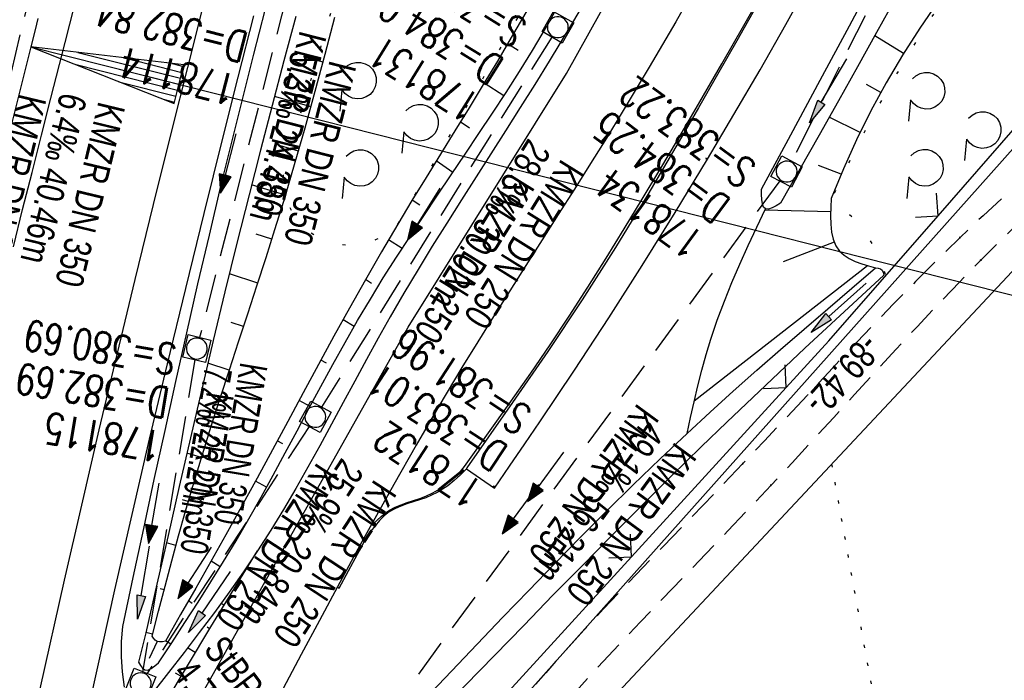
# Model space of a CAD drawing. Extents: x 508366 to 508907, y 448017 to 448810.
# Tile 20 of 47: x 508536 to 508601, y 448211 to 448254. Entities that reach past the tile are written whole.
import ezdxf

# ---------------------------------------------------------------- set-up
doc = ezdxf.new("R2010")
doc.units = 0
doc.header["$LTSCALE"] = 10
doc.header["$MEASUREMENT"] = 0
for name, pattern in [('ACHSE', [5.5, 4, -0.5, 0.5, -0.5]), ('AUSGEZOGEN', [0]), ('LT00', [0]), ('LT07', [0.22, 0.02, -0.2]), ('LT11', [0.3, 0.2, -0.1]), ('PUNKTX2_STR', [0.6, 0.1, -0.5]), ('STRICHLINIE2', [0.375, 0.25, -0.125])]:
    doc.linetypes.add(name, pattern=pattern)
doc.layers.get('0').update_dxf_attribs({"linetype": 'LT00'})
for name, color, linetype in [('--EK_FBR', 250, 'LT00'), ('--EK_Halt-Pfeil', 4, 'LT00'), ('--EK_Haltung', 7, 'STRICHLINIE2'), ('--EK_Haltung-Text', 140, 'LT00'), ('--EK_Schacht-Text', 5, 'LT00'), ('--EL_DFK_AB_L', 21, 'LT00'), ('--EL_Halt-Pfeil', 4, 'LT00'), ('--EL_Haltung', 182, 'STRICHLINIE2'), ('--EL_Haltung-Text', 182, 'LT00'), ('-AX-093', 35, 'ACHSE'), ('-EL-93-1', 250, 'LT00'), ('ABSTAND', 8, 'LT00'), ('DFK_AB_L', 21, 'LT00'), ('DFK_NUTZUNGSGRENZE', 70, 'PUNKTX2_STR'), ('GEHOELZ_SYMB', 252, 'Continuous'), ('PFEIL', 140, 'AUSGEZOGEN'), ('V125_AFBR_BAB', 250, 'LT00'), ('V125_BOESCH', 250, 'LT00'), ('V125_BOSCHUNG', 250, 'LT00'), ('V125_FELDWEG', 250, 'LT11'), ('V125_GEHOELZ', 250, 'LT07'), ('V125_GEHWEG', 250, 'LT00'), ('V125_GRABEN', 250, 'LT00'), ('V125_H_BORD', 8, 'LT00'), ('V125_KA_MULD', 182, 'LT00'), ('V125_LD_MARK', 250, 'LT00'), ('V125_PARK_MS', 1, 'LT00'), ('V125_ZAUN', 40, 'LT00')]:
    doc.layers.add(name, color=color, linetype=linetype)
doc.styles.add('Haltungsbeschriftung', font='ARIAL.TTF', dxfattribs={"width": 0.75})
doc.styles.add('schachtbeschriftung', font='romans.shx', dxfattribs={"width": 0.75, "height": 2})
doc.styles.get("Standard").update_dxf_attribs({"font": 'ARIAL.TTF'})

# ---------------------------------------------------------------- blocks, each defined once
blk = doc.blocks.new('SYMB18')
at = {"color": 0, "linetype": 'ByBlock'}
for p, q in [((1, 0.13), (0, 0)), ((0.615385, 0.08), (1, 0.08)), ((0.923077, 0.12), (1, 0.12)), ((0.000669, 0), (1, 0)), ((0.307692, 0.04), (1, 0.04)), ((0.307692, -0.04), (1, -0.04)), ((0.615385, -0.08), (1, -0.08)), ((0.923077, -0.12), (1, -0.12))]:
    blk.add_line(p, q, dxfattribs=at)
at = {"color": 0, "linetype": 'ByBlock', "flags": 128}
blk.add_lwpolyline([(0, 0), (1, -0.13), (1, 0.13)], dxfattribs=at)
blk = doc.blocks.new('GEHOELZ_SYMB')
at = {"layer": 'GEHOELZ_SYMB'}
blk.add_line((0, 0), (1.4, 0), dxfattribs=at)
blk.add_lwpolyline([(-1.388, 0.017), (-1.612, 0.221), (-1.778, 0.474), (-1.876, 0.761), (-1.898, 1.063), (-1.844, 1.361), (-1.718, 1.636), (-1.526, 1.87), (-1.282, 2.05), (-1, 2.162), (-0.7, 2.2), (-0.4, 2.162), (-0.118, 2.05), (0.126, 1.87), (0.318, 1.636), (0.444, 1.361), (0.498, 1.063), (0.476, 0.761), (0.378, 0.474), (0.212, 0.221), (-0.012, 0.017)], dxfattribs=at)
blk = doc.blocks.new('Pfreil3')
at = {"layer": 'PFEIL'}
blk.add_hatch(color=256, dxfattribs=at).paths.add_polyline_path([(-1.549, 0.273), (-1.549, -0.273), (0, 0)])
for p, q in [((-1.549, 0), (-4.831, 0)), ((-1.549, -0.273), (-1.549, 0.273)), ((-1.549, 0.273), (0, 0)), ((0, 0), (-1.549, -0.273))]:
    blk.add_line(p, q, dxfattribs=at)
blk = doc.blocks.new('SYMB0011')
at = {"color": 0, "linetype": 'ByBlock'}
for p, q in [((0.5, 0), (-0.5, 0)), ((0, 0.5), (0, -0.5))]:
    blk.add_line(p, q, dxfattribs=at)
blk = doc.blocks.new('SYMB0024')
at = {"color": 0, "linetype": 'ByBlock'}
for p, q in [((-0.5, 0.5), (0, 0)), ((0, 0), (0.5, 0.5))]:
    blk.add_line(p, q, dxfattribs=at)
blk = doc.blocks.new('SYMB1210')
at = {"color": 0, "linetype": 'ByBlock'}
blk.add_line((0.018815, -0.179014), (0.055623, -0.17119), dxfattribs=at)
for points in [[(-0.2, -0.2), (-0.2, 0.2), (0.2, 0.2), (0.2, -0.2), (-0.2, -0.2)], [(0.018815, 0.179014), (-0.018815, 0.179014), (-0.055623, 0.17119), (-0.09, 0.155885), (-0.120444, 0.133766), (-0.145623, 0.105801), (-0.164438, 0.073213), (-0.176067, 0.037424), (-0.18, 0)], [(0.18, 0), (0.176067, 0.037424), (0.164438, 0.073213), (0.145623, 0.105801), (0.120444, 0.133766), (0.09, 0.155885), (0.055623, 0.17119), (0.018815, 0.179014)], [(-0.18, 0), (-0.176067, -0.037424), (-0.164438, -0.073213), (-0.145623, -0.105801), (-0.120444, -0.133766), (-0.09, -0.155885), (-0.055623, -0.17119), (-0.018815, -0.179014), (0.018815, -0.179014)], [(0.055623, -0.17119), (0.09, -0.155885), (0.120444, -0.133766), (0.145623, -0.105801), (0.164438, -0.073213), (0.176067, -0.037424), (0.18, 0)]]:
    blk.add_lwpolyline(points, dxfattribs=at)
blk = doc.blocks.new('SYMB0070')
at = {"color": 0, "linetype": 'ByBlock'}
for p, q in [((-0.5, 0), (0.2, 0)), ((0.5, 0), (0.2, 0.1)), ((0.2, 0.1), (0.2, 0)), ((0.468, 0), (0.21, 0.086)), ((0.21, 0.086), (0.21, -0.086)), ((0.21, -0.086), (0.468, 0)), ((0.22, -0.072), (0.437, 0)), ((0.23, -0.058), (0.405, 0)), ((0.24, -0.045), (0.374, 0)), ((0.342, 0), (0.25, 0.031)), ((0.25, 0.031), (0.25, -0.031)), ((0.25, -0.031), (0.342, 0)), ((0.26, -0.017), (0.31, 0)), ((0.27, -0.003), (0.279, 0))]:
    blk.add_line(p, q, dxfattribs=at)
for points in [[(0.2, 0), (0.2, -0.1), (0.5, 0)], [(0.437, 0), (0.22, 0.072), (0.22, -0.072)], [(0.405, 0), (0.23, 0.058), (0.23, -0.058)], [(0.374, 0), (0.24, 0.045), (0.24, -0.045)], [(0.31, 0), (0.26, 0.017), (0.26, -0.017)], [(0.279, 0), (0.27, 0.003), (0.27, -0.003)]]:
    blk.add_lwpolyline(points, dxfattribs=at)

msp = doc.modelspace()

# ---------------------------------------------------------------- linework, layer by layer
at = {"layer": '--EK_FBR'}
for points in [[(508548.418, 448210.492), (508561.731, 448234.196), (508572.102, 448250.781), (508581.834, 448268.285), (508590.853, 448287.488), (508598.57, 448307.434), (508603.942, 448324.952), (508608.946, 448346.028), (508612.01, 448366.57), (508613.934, 448388.35), (508614.502, 448408.457), (508614.56, 448410.5), (508614.621, 448412.544), (508614.689, 448414.587), (508614.767, 448416.63), (508614.86, 448418.672), (508614.97, 448420.713), (508615.127, 448423.099), (508615.267, 448424.912), (508615.421, 448426.723), (508615.589, 448428.534), (508615.765, 448430.344), (508615.947, 448432.153), (508616.133, 448433.962)], [(508580.926, 448257.157), (508579.238, 448254.161), (508577.511, 448251.188), (508575.743, 448248.24), (508574.71, 448246.56), (508573.666, 448244.887), (508572.614, 448243.22), (508571.556, 448241.556), (508570.496, 448239.893), (508569.435, 448238.231), (508568.378, 448236.566), (508567.326, 448234.898), (508566.283, 448233.225), (508565.252, 448231.544), (508563.735, 448229.016), (508562.249, 448226.471), (508560.79, 448223.909), (508559.356, 448221.333), (508558.604, 448219.961), (508557.857, 448218.587), (508557.114, 448217.211), (508555.925, 448214.997), (508554.74, 448212.78), (508553.558, 448210.562)], [(508551.613, 448254.543), (508550.595, 448250.545), (508549.588, 448246.545), (508548.366, 448241.632), (508547.16, 448236.715), (508545.971, 448231.795), (508544.802, 448226.869), (508543.655, 448221.939), (508542.531, 448217.003), (508541.738, 448213.452), (508540.956, 448209.898), (508540.184, 448206.341), (508539.42, 448202.784), (508538.662, 448199.224), (508537.909, 448195.664), (508537.16, 448192.103), (508536.412, 448188.541)]]:
    msp.add_lwpolyline(points, dxfattribs=at)
at = {"layer": '--EK_FBR', "color": 2}
msp.add_lwpolyline([(508535.908, 448239.443), (508536.516, 448241.877), (508537.128, 448244.309), (508537.745, 448246.74), (508538.363, 448249.171), (508539.289, 448252.802), (508540.218, 448256.433), (508541.152, 448260.063), (508542.093, 448263.69), (508543.044, 448267.315), (508544.006, 448270.937), (508544.981, 448274.555), (508545.971, 448278.169), (508547.165, 448282.442), (508548.382, 448286.71), (508549.619, 448290.971), (508550.876, 448295.227), (508552.149, 448299.478), (508553.437, 448303.725), (508554.738, 448307.968), (508556.051, 448312.207), (508557.306, 448316.225)], dxfattribs=at)
at = {"layer": '--EK_FBR', "linetype": 'LT11', "flags": 128}
for points in [[(508611.915, 448252.365), (508610.318, 448251.031), (508608.724, 448249.695), (508607.134, 448248.353), (508605.552, 448247.004), (508603.98, 448245.644), (508602.421, 448244.272), (508600.876, 448242.884), (508599.348, 448241.479), (508597.84, 448240.052), (508596.373, 448238.623), (508594.924, 448237.174), (508593.491, 448235.709), (508592.07, 448234.232), (508590.658, 448232.744), (508589.253, 448231.249), (508587.85, 448229.751), (508586.448, 448228.252), (508585.043, 448226.756), (508583.632, 448225.265), (508582.331, 448223.907), (508581.025, 448222.553), (508579.718, 448221.201), (508578.41, 448219.849), (508577.106, 448218.494), (508575.809, 448217.135), (508574.52, 448215.767), (508573.242, 448214.389), (508571.979, 448212.998), (508570.733, 448211.592), (508569.507, 448210.167), (508568.303, 448208.722), (508567.287, 448207.459), (508566.294, 448206.177), (508565.328, 448204.876), (508564.392, 448203.554), (508563.491, 448202.209), (508562.628, 448200.84), (508561.787, 448199.413), (508560.987, 448197.962), (508560.223, 448196.49), (508559.493, 448195), (508558.792, 448193.495), (508558.116, 448191.976), (508557.462, 448190.447), (508556.825, 448188.91), (508556.203, 448187.369), (508555.59, 448185.825), (508554.936, 448184.159), (508554.288, 448182.492), (508553.643, 448180.824), (508553.01, 448179.178), (508552.384, 448177.529), (508551.767, 448175.876), (508551.166, 448174.217), (508550.583, 448172.552), (508550.024, 448170.88), (508549.492, 448169.2), (508548.993, 448167.512), (508548.529, 448165.814), (508548.107, 448164.106), (508547.754, 448162.512), (508547.437, 448160.909), (508547.152, 448159.3), (508546.895, 448157.684), (508546.664, 448156.064), (508546.455, 448154.441), (508546.264, 448152.817), (508546.045, 448150.767), (508545.845, 448148.716), (508545.662, 448146.665), (508545.491, 448144.612), (508545.328, 448142.559), (508545.044, 448138.856), (508544.77, 448135.151), (508544.504, 448131.445), (508544.243, 448127.738), (508543.985, 448124.032), (508542.24, 448103.674), (508542.063, 448102.893), (508541.877, 448102.116), (508541.674, 448101.346), (508541.447, 448100.589), (508541.185, 448099.846), (508540.882, 448099.123), (508540.529, 448098.423), (508540.086, 448097.7), (508539.584, 448097.013), (508539.032, 448096.365), (508538.555, 448095.87), (508538.06, 448095.395), (508537.556, 448094.929)], [(508547.587, 448093.546), (508547.215, 448093.736), (508546.854, 448093.933), (508546.515, 448094.145), (508546.208, 448094.379), (508545.944, 448094.641), (508545.735, 448094.941), (508545.586, 448095.278), (508545.487, 448095.646), (508545.422, 448096.035), (508545.376, 448096.432), (508545.274, 448097.569), (508545.202, 448098.687), (508545.157, 448099.792), (508545.132, 448100.886), (508545.125, 448101.975), (508545.129, 448103.063), (508545.159, 448105.124), (508545.213, 448107.195), (508545.288, 448109.274), (508545.381, 448111.359), (508545.49, 448113.449), (508545.61, 448115.544), (508545.74, 448117.64), (508545.876, 448119.737), (508546.015, 448121.833), (508546.155, 448123.928), (508546.358, 448127.01), (508546.558, 448130.086), (508546.756, 448133.158), (508546.956, 448136.228), (508547.16, 448139.298), (508547.369, 448142.369), (508547.472, 448143.837), (508547.581, 448145.305), (508547.699, 448146.773), (508547.83, 448148.239), (508547.978, 448149.703), (508548.146, 448151.165), (508548.34, 448152.623), (508548.494, 448153.666), (508548.658, 448154.707), (508548.826, 448155.747), (508548.993, 448156.789), (508549.172, 448157.935), (508549.348, 448159.082), (508549.528, 448160.229), (508549.717, 448161.373), (508549.918, 448162.515), (508550.138, 448163.653), (508550.513, 448165.363), (508550.938, 448167.061), (508551.406, 448168.749), (508551.915, 448170.428), (508552.457, 448172.097), (508553.03, 448173.758), (508553.628, 448175.41), (508554.245, 448177.056), (508554.878, 448178.694), (508555.522, 448180.327), (508556.064, 448181.687), (508556.609, 448183.046), (508557.154, 448184.405), (508557.697, 448185.766), (508558.223, 448187.093), (508558.751, 448188.42), (508559.285, 448189.746), (508559.829, 448191.068), (508560.39, 448192.381), (508560.97, 448193.684), (508561.575, 448194.973), (508562.21, 448196.246), (508562.88, 448197.499), (508563.588, 448198.73), (508564.394, 448200.023), (508565.245, 448201.289), (508566.136, 448202.531), (508567.06, 448203.751), (508568.012, 448204.951), (508568.988, 448206.134), (508569.981, 448207.302), (508571.34, 448208.858), (508572.718, 448210.395), (508574.112, 448211.915), (508575.518, 448213.422), (508576.935, 448214.919), (508578.359, 448216.408), (508579.786, 448217.893), (508581.215, 448219.377), (508582.642, 448220.862), (508584.064, 448222.353), (508585.478, 448223.851), (508586.85, 448225.324), (508588.214, 448226.805), (508589.574, 448228.29), (508590.932, 448229.777), (508592.291, 448231.262), (508593.655, 448232.744), (508595.026, 448234.219), (508596.406, 448235.683), (508597.799, 448237.135), (508599.208, 448238.571), (508600.683, 448240.036), (508602.174, 448241.483), (508603.682, 448242.914), (508605.202, 448244.333), (508606.734, 448245.74), (508608.274, 448247.138), (508609.821, 448248.529), (508611.372, 448249.917), (508612.926, 448251.301)]]:
    msp.add_lwpolyline(points, dxfattribs=at)
at = {"layer": '--EK_Haltung'}
for p, q in [((508605.117, 448281.347), (508586.831, 448245.037)), ((508538.09, 448260.593), (508529.011, 448222.704)), ((508553.766, 448255.783), (508548.095, 448233.516)), ((508571.131, 448253.166), (508556.061, 448228.958)), ((508586.05, 448243.763), (508553.706, 448199.641)), ((508547.786, 448232.052), (508544.36, 448211.635)), ((508555.253, 448227.694), (508544.647, 448211.523))]:
    msp.add_line(p, q, dxfattribs=at)
at = {"layer": '--EL_DFK_AB_L'}
for p, q in [((508561.84, 448201.621), (508620.351, 448267.239)), ((508565.324, 448199.515), (508606.348, 448243.273))]:
    msp.add_line(p, q, dxfattribs=at)
at = {"layer": '--EL_Haltung'}
for p, q in [((508605.117, 448281.347), (508586.831, 448245.037)), ((508538.09, 448260.593), (508529.011, 448222.704)), ((508553.766, 448255.783), (508548.095, 448233.516)), ((508571.131, 448253.166), (508556.061, 448228.958)), ((508586.05, 448243.763), (508553.706, 448199.641)), ((508547.786, 448232.052), (508544.36, 448211.635)), ((508555.253, 448227.694), (508544.647, 448211.523))]:
    msp.add_line(p, q, dxfattribs=at)
at = {"layer": '-AX-093', "ltscale": 0.2}
msp.add_lwpolyline([(508556.04, 448319.374), (508553.136, 448310.05), (508550.309, 448300.703), (508547.558, 448291.334), (508544.884, 448281.942), (508542.287, 448272.528), (508539.768, 448263.093), (508537.326, 448253.639), (508537.044, 448252.528), (508534.688, 448243.051), (508532.408, 448233.556), (508530.203, 448224.043), (508528.071, 448214.513), (508526.011, 448204.968), (508524.021, 448195.408), (508522.099, 448185.833)], dxfattribs=at)
at = {"layer": '-EL-93-1'}
msp.add_line((508541.891, 448251.302), (508629.488, 448229.148), dxfattribs=at)
at = {"layer": 'DFK_AB_L'}
for p, q in [((508561.84, 448201.621), (508620.351, 448267.239)), ((508565.324, 448199.515), (508606.348, 448243.273))]:
    msp.add_line(p, q, dxfattribs=at)
at = {"layer": 'DFK_NUTZUNGSGRENZE', "ltscale": 0.2}
msp.add_line((508589.43, 448225.227), (508600.238, 448165.148), dxfattribs=at)
at = {"layer": 'V125_AFBR_BAB'}
for points in [[(508548.418, 448210.492), (508561.731, 448234.196), (508572.102, 448250.781), (508581.834, 448268.285), (508590.853, 448287.488), (508598.57, 448307.434), (508603.942, 448324.952), (508608.946, 448346.028), (508612.01, 448366.57), (508613.934, 448388.35), (508614.502, 448408.457), (508614.56, 448410.5), (508614.621, 448412.544), (508614.689, 448414.587), (508614.767, 448416.63), (508614.86, 448418.672), (508614.97, 448420.713), (508615.127, 448423.099), (508615.267, 448424.912), (508615.421, 448426.723), (508615.589, 448428.534), (508615.765, 448430.344), (508615.947, 448432.153), (508616.133, 448433.962)], [(508580.926, 448257.157), (508579.238, 448254.161), (508577.511, 448251.188), (508575.743, 448248.24), (508574.71, 448246.56), (508573.666, 448244.887), (508572.614, 448243.22), (508571.556, 448241.556), (508570.496, 448239.893), (508569.435, 448238.231), (508568.378, 448236.566), (508567.326, 448234.898), (508566.283, 448233.225), (508565.252, 448231.544), (508563.735, 448229.016), (508562.249, 448226.471), (508560.79, 448223.909), (508559.356, 448221.333), (508558.604, 448219.961), (508557.857, 448218.587), (508557.114, 448217.211), (508555.925, 448214.997), (508554.74, 448212.78), (508553.558, 448210.562)], [(508551.613, 448254.543), (508550.595, 448250.545), (508549.588, 448246.545), (508548.366, 448241.632), (508547.16, 448236.715), (508545.971, 448231.795), (508544.802, 448226.869), (508543.655, 448221.939), (508542.531, 448217.003), (508541.738, 448213.452), (508540.956, 448209.898), (508540.184, 448206.341), (508539.42, 448202.784), (508538.662, 448199.224), (508537.909, 448195.664), (508537.16, 448192.103), (508536.412, 448188.541)]]:
    msp.add_lwpolyline(points, dxfattribs=at)
at = {"layer": 'V125_AFBR_BAB', "color": 0}
msp.add_lwpolyline([(508535.908, 448239.443), (508536.516, 448241.877), (508537.128, 448244.309), (508537.745, 448246.74), (508538.363, 448249.171), (508539.289, 448252.802), (508540.218, 448256.433), (508541.152, 448260.063), (508542.093, 448263.69), (508543.044, 448267.315), (508544.006, 448270.937), (508544.981, 448274.555), (508545.971, 448278.169), (508547.165, 448282.442), (508548.382, 448286.71), (508549.619, 448290.971), (508550.876, 448295.227), (508552.149, 448299.478), (508553.437, 448303.725), (508554.738, 448307.968), (508556.051, 448312.207), (508557.306, 448316.225)], dxfattribs=at)
at = {"layer": 'V125_BOESCH'}
for points in [[(508596.387, 448255.476), (508595.198, 448253.749), (508594.071, 448251.98), (508593.007, 448250.173), (508592.008, 448248.329), (508591.075, 448246.451), (508590.209, 448244.541), (508589.411, 448242.601), (508589.385, 448242.028), (508589.371, 448241.465), (508589.384, 448240.922), (508589.437, 448240.409), (508589.542, 448239.936), (508589.713, 448239.513), (508589.963, 448239.15), (508590.249, 448238.889), (508590.593, 448238.671), (508590.983, 448238.489), (508591.407, 448238.332), (508591.854, 448238.193), (508592.312, 448238.062)], [(508569.58, 448255.041), (508568.483, 448253.129), (508567.575, 448251.593), (508566.653, 448250.066), (508565.721, 448248.544), (508564.783, 448247.026), (508563.843, 448245.508), (508562.906, 448243.989), (508561.976, 448242.466), (508561.057, 448240.936), (508559.989, 448239.116), (508558.939, 448237.284), (508557.904, 448235.443), (508556.883, 448233.595), (508555.87, 448231.742), (508554.863, 448229.885), (508553.86, 448228.026), (508552.856, 448226.168), (508551.849, 448224.311), (508550.836, 448222.458), (508549.813, 448220.61), (508548.834, 448218.866), (508547.845, 448217.127), (508546.851, 448215.39), (508545.855, 448213.656)], [(508544.986, 448213.983), (508545.409, 448215.624), (508545.836, 448217.263), (508546.269, 448218.901), (508546.713, 448220.536), (508547.171, 448222.166), (508547.713, 448224.02), (508548.274, 448225.869), (508548.851, 448227.713), (508549.44, 448229.553), (508550.037, 448231.392), (508550.638, 448233.229), (508551.241, 448235.066), (508551.841, 448236.904), (508552.436, 448238.744), (508553.02, 448240.588), (508553.592, 448242.436), (508554.306, 448244.827), (508554.995, 448247.226), (508555.662, 448249.633), (508556.312, 448252.045), (508556.947, 448254.462)], [(508579.979, 448227.245), (508580.208, 448228.281), (508580.443, 448229.316), (508580.687, 448230.347), (508580.947, 448231.373), (508581.227, 448232.392), (508581.533, 448233.402), (508581.956, 448234.649), (508582.419, 448235.882), (508582.916, 448237.104), (508583.441, 448238.317), (508583.986, 448239.523), (508584.545, 448240.724), (508585.11, 448241.923)], [(508541.254, 448200.857), (508541.721, 448201.521), (508542.182, 448202.188), (508542.631, 448202.861), (508543.063, 448203.544), (508543.472, 448204.24), (508543.929, 448205.098), (508544.351, 448205.974), (508544.745, 448206.866), (508545.119, 448207.77), (508545.478, 448208.681), (508545.83, 448209.595), (508548.817, 448214.601), (508551.885, 448219.557)], [(508545.855, 448213.656), (508545.661, 448213.619), (508545.478, 448213.606), (508545.314, 448213.641), (508545.193, 448213.724), (508545.086, 448213.844), (508544.986, 448213.983)]]:
    msp.add_lwpolyline(points, dxfattribs=at)
at = {"layer": 'V125_BOSCHUNG'}
for p, q in [((508568.924, 448252.294), (508568.24, 448252.714)), ((508594.137, 448252.087), (508592.254, 448253.253)), ((508556.17, 448251.513), (508554.96, 448251.838)), ((508568, 448249.323), (508566.709, 448250.158)), ((508592.657, 448249.545), (508591.715, 448250.065)), ((508555.38, 448248.605), (508552.985, 448249.276)), ((508565.744, 448247.21), (508565.145, 448247.612)), ((508591.306, 448246.931), (508589.277, 448247.92)), ((508554.56, 448245.705), (508553.395, 448246.046)), ((508564.663, 448244.315), (508563.567, 448245.063)), ((508590.061, 448244.192), (508588.586, 448244.756)), ((508553.707, 448242.816), (508551.487, 448243.492)), ((508562.491, 448242.165), (508561.996, 448242.499)), ((508589.375, 448241.736), (508585.076, 448241.852)), ((508552.816, 448239.939), (508551.787, 448240.265)), ((508561.337, 448239.334), (508560.453, 448239.912)), ((508589.608, 448239.746), (508586.276, 448238.46)), ((508591.794, 448238.21), (508580.451, 448229.354)), ((508551.898, 448237.077), (508550.039, 448237.677)), ((508559.343, 448237.054), (508558.947, 448237.299)), ((508558.211, 448234.243), (508557.475, 448234.67)), ((508550.965, 448234.225), (508550.148, 448234.489)), ((508550.031, 448231.374), (508548.633, 448231.826)), ((508556.388, 448231.834), (508556.028, 448232.033)), ((508555.319, 448228.999), (508554.598, 448229.393)), ((508549.109, 448228.524), (508548.526, 448228.708)), ((508553.537, 448226.554), (508553.173, 448226.753)), ((508548.212, 448225.664), (508547.261, 448225.958)), ((508552.467, 448223.717), (508551.744, 448224.118)), ((508547.353, 448222.796), (508546.969, 448222.909)), ((508550.647, 448221.297), (508550.305, 448221.496)), ((508546.542, 448219.912), (508545.916, 448220.087)), ((508549.445, 448218.517), (508548.846, 448218.888)), ((508551.601, 448219.105), (508551.59, 448219.111)), ((508550.638, 448217.564), (508550.601, 448217.587)), ((508545.772, 448217.017), (508545.51, 448217.086)), ((508547.603, 448216.129), (508547.364, 448216.284)), ((508549.684, 448216.018), (508549.503, 448216.129)), ((508545.02, 448214.114), (508544.585, 448214.226)), ((508548.737, 448214.468), (508548.576, 448214.566)), ((508545.314, 448213.641), (508544.785, 448212.525)), ((508546.205, 448213.458), (508545.868, 448213.679)), ((508547.799, 448212.915), (508547.306, 448213.21)), ((508546.869, 448211.356), (508546.525, 448211.559))]:
    msp.add_line(p, q, dxfattribs=at)
at = {"layer": 'V125_FELDWEG', "flags": 128}
for points in [[(508611.915, 448252.365), (508610.318, 448251.031), (508608.724, 448249.695), (508607.134, 448248.353), (508605.552, 448247.004), (508603.98, 448245.644), (508602.421, 448244.272), (508600.876, 448242.884), (508599.348, 448241.479), (508597.84, 448240.052), (508596.373, 448238.623), (508594.924, 448237.174), (508593.491, 448235.709), (508592.07, 448234.232), (508590.658, 448232.744), (508589.253, 448231.249), (508587.85, 448229.751), (508586.448, 448228.252), (508585.043, 448226.756), (508583.632, 448225.265), (508582.331, 448223.907), (508581.025, 448222.553), (508579.718, 448221.201), (508578.41, 448219.849), (508577.106, 448218.494), (508575.809, 448217.135), (508574.52, 448215.767), (508573.242, 448214.389), (508571.979, 448212.998), (508570.733, 448211.592), (508569.507, 448210.167), (508568.303, 448208.722), (508567.287, 448207.459), (508566.294, 448206.177), (508565.328, 448204.876), (508564.392, 448203.554), (508563.491, 448202.209), (508562.628, 448200.84), (508561.787, 448199.413), (508560.987, 448197.962), (508560.223, 448196.49), (508559.493, 448195), (508558.792, 448193.495), (508558.116, 448191.976), (508557.462, 448190.447), (508556.825, 448188.91), (508556.203, 448187.369), (508555.59, 448185.825), (508554.936, 448184.159), (508554.288, 448182.492), (508553.643, 448180.824), (508553.01, 448179.178), (508552.384, 448177.529), (508551.767, 448175.876), (508551.166, 448174.217), (508550.583, 448172.552), (508550.024, 448170.88), (508549.492, 448169.2), (508548.993, 448167.512), (508548.529, 448165.814), (508548.107, 448164.106), (508547.754, 448162.512), (508547.437, 448160.909), (508547.152, 448159.3), (508546.895, 448157.684), (508546.664, 448156.064), (508546.455, 448154.441), (508546.264, 448152.817), (508546.045, 448150.767), (508545.845, 448148.716), (508545.662, 448146.665), (508545.491, 448144.612), (508545.328, 448142.559), (508545.044, 448138.856), (508544.77, 448135.151), (508544.504, 448131.445), (508544.243, 448127.738), (508543.985, 448124.032), (508542.24, 448103.674), (508542.063, 448102.893), (508541.877, 448102.116), (508541.674, 448101.346), (508541.447, 448100.589), (508541.185, 448099.846), (508540.882, 448099.123), (508540.529, 448098.423), (508540.086, 448097.7), (508539.584, 448097.013), (508539.032, 448096.365), (508538.555, 448095.87), (508538.06, 448095.395), (508537.556, 448094.929)], [(508547.587, 448093.546), (508547.215, 448093.736), (508546.854, 448093.933), (508546.515, 448094.145), (508546.208, 448094.379), (508545.944, 448094.641), (508545.735, 448094.941), (508545.586, 448095.278), (508545.487, 448095.646), (508545.422, 448096.035), (508545.376, 448096.432), (508545.274, 448097.569), (508545.202, 448098.687), (508545.157, 448099.792), (508545.132, 448100.886), (508545.125, 448101.975), (508545.129, 448103.063), (508545.159, 448105.124), (508545.213, 448107.195), (508545.288, 448109.274), (508545.381, 448111.359), (508545.49, 448113.449), (508545.61, 448115.544), (508545.74, 448117.64), (508545.876, 448119.737), (508546.015, 448121.833), (508546.155, 448123.928), (508546.358, 448127.01), (508546.558, 448130.086), (508546.756, 448133.158), (508546.956, 448136.228), (508547.16, 448139.298), (508547.369, 448142.369), (508547.472, 448143.837), (508547.581, 448145.305), (508547.699, 448146.773), (508547.83, 448148.239), (508547.978, 448149.703), (508548.146, 448151.165), (508548.34, 448152.623), (508548.494, 448153.666), (508548.658, 448154.707), (508548.826, 448155.747), (508548.993, 448156.789), (508549.172, 448157.935), (508549.348, 448159.082), (508549.528, 448160.229), (508549.717, 448161.373), (508549.918, 448162.515), (508550.138, 448163.653), (508550.513, 448165.363), (508550.938, 448167.061), (508551.406, 448168.749), (508551.915, 448170.428), (508552.457, 448172.097), (508553.03, 448173.758), (508553.628, 448175.41), (508554.245, 448177.056), (508554.878, 448178.694), (508555.522, 448180.327), (508556.064, 448181.687), (508556.609, 448183.046), (508557.154, 448184.405), (508557.697, 448185.766), (508558.223, 448187.093), (508558.751, 448188.42), (508559.285, 448189.746), (508559.829, 448191.068), (508560.39, 448192.381), (508560.97, 448193.684), (508561.575, 448194.973), (508562.21, 448196.246), (508562.88, 448197.499), (508563.588, 448198.73), (508564.394, 448200.023), (508565.245, 448201.289), (508566.136, 448202.531), (508567.06, 448203.751), (508568.012, 448204.951), (508568.988, 448206.134), (508569.981, 448207.302), (508571.34, 448208.858), (508572.718, 448210.395), (508574.112, 448211.915), (508575.518, 448213.422), (508576.935, 448214.919), (508578.359, 448216.408), (508579.786, 448217.893), (508581.215, 448219.377), (508582.642, 448220.862), (508584.064, 448222.353), (508585.478, 448223.851), (508586.85, 448225.324), (508588.214, 448226.805), (508589.574, 448228.29), (508590.932, 448229.777), (508592.291, 448231.262), (508593.655, 448232.744), (508595.026, 448234.219), (508596.406, 448235.683), (508597.799, 448237.135), (508599.208, 448238.571), (508600.683, 448240.036), (508602.174, 448241.483), (508603.682, 448242.914), (508605.202, 448244.333), (508606.734, 448245.74), (508608.274, 448247.138), (508609.821, 448248.529), (508611.372, 448249.917), (508612.926, 448251.301)]]:
    msp.add_lwpolyline(points, dxfattribs=at)
at = {"layer": 'V125_GEHOELZ', "flags": 128}
msp.add_lwpolyline([(508592.967, 448237.644), (508592.739, 448238.227), (508592.501, 448238.804), (508592.242, 448239.366), (508591.953, 448239.906), (508591.623, 448240.416), (508591.246, 448240.892), (508590.828, 448241.339), (508590.38, 448241.763), (508589.911, 448242.173), (508589.432, 448242.576), (508590.598, 448245.006), (508591.831, 448247.403), (508593.13, 448249.765), (508594.495, 448252.09), (508595.924, 448254.375), (508597.416, 448256.62), (508598.97, 448258.823), (508600.303, 448262.012), (508601.633, 448265.202), (508602.958, 448268.394), (508604.276, 448271.588), (508605.583, 448274.785), (508606.878, 448277.985), (508608.158, 448281.19), (508609.42, 448284.399), (508610.662, 448287.614), (508611.881, 448290.836), (508613.075, 448294.065), (508614.242, 448297.302), (508615.378, 448300.547), (508616.481, 448303.801), (508617.549, 448307.066), (508618.58, 448310.341), (508619.57, 448313.628), (508620.517, 448316.927), (508621.419, 448320.239), (508622.066, 448322.734), (508622.688, 448325.237), (508623.289, 448327.745), (508623.871, 448330.259), (508624.438, 448332.778), (508624.992, 448335.301), (508625.535, 448337.827), (508626.071, 448340.356), (508626.602, 448342.887), (508627.132, 448345.418), (508627.663, 448347.951), (508628.197, 448350.483), (508628.738, 448353.013), (508629.288, 448355.542), (508629.851, 448358.069), (508630.428, 448360.593), (508630.632, 448361.469), (508630.833, 448362.345), (508631.027, 448363.222), (508631.207, 448364.1), (508631.524, 448365.913), (508631.77, 448367.731), (508631.949, 448369.555), (508632.066, 448371.385), (508632.125, 448373.22), (508632.13, 448375.059), (508632.086, 448376.902), (508631.998, 448378.748), (508631.869, 448380.598), (508631.704, 448382.45), (508631.509, 448384.305), (508631.286, 448386.161), (508631.041, 448388.019), (508630.777, 448389.877), (508630.501, 448391.736), (508630.215, 448393.595), (508629.924, 448395.453), (508629.633, 448397.311), (508629.346, 448399.167), (508629.068, 448401.021), (508628.673, 448403.808), (508628.304, 448406.591), (508627.961, 448409.369), (508627.639, 448412.144), (508627.338, 448414.915), (508627.053, 448417.683), (508626.784, 448420.448), (508626.526, 448423.211), (508626.279, 448425.972), (508626.039, 448428.732), (508625.804, 448431.491), (508625.572, 448434.25)], dxfattribs=at)
msp.add_lwpolyline([(508561.062, 448240.936), (508562.505, 448243.386), (508563.945, 448245.838), (508565.379, 448248.293), (508566.805, 448250.752), (508568.221, 448253.217), (508569.622, 448255.688), (508571.007, 448258.168), (508572.372, 448260.657), (508573.715, 448263.158), (508575.034, 448265.672), (508576.325, 448268.199), (508577.586, 448270.742), (508579.062, 448273.829), (508580.493, 448276.939), (508581.879, 448280.07), (508583.223, 448283.221), (508584.528, 448286.389), (508585.794, 448289.575), (508587.024, 448292.775), (508588.219, 448295.988), (508589.383, 448299.214), (508590.516, 448302.449), (508591.622, 448305.694), (508592.701, 448308.945), (508594.05, 448313.128), (508595.362, 448317.321), (508596.636, 448321.524), (508597.876, 448325.738), (508599.081, 448329.962), (508600.254, 448334.198), (508601.396, 448338.447), (508602.508, 448342.708), (508603.593, 448346.981), (508604.225, 448349.529), (508604.844, 448352.082), (508605.447, 448354.639), (508606.032, 448357.2), (508606.595, 448359.766), (508607.132, 448362.336), (508607.642, 448364.91), (508608.12, 448367.488), (508608.563, 448370.07), (508608.968, 448372.656), (508609.332, 448375.245), (508609.652, 448377.839), (508609.925, 448380.435), (508610.147, 448383.035), (508610.316, 448385.638), (508610.428, 448388.244), (508610.474, 448390.223), (508610.49, 448392.203), (508610.48, 448394.184), (508610.448, 448396.167), (508610.399, 448398.15), (508610.337, 448400.134), (508610.267, 448402.118), (508610.192, 448404.103), (508609.677, 448404.313), (508609.138, 448404.449), (508608.586, 448404.509), (508608.03, 448404.493), (508607.482, 448404.399), (508606.952, 448404.231), (508606.451, 448403.992), (508605.987, 448403.685), (508605.571, 448403.317), (508605.209, 448402.895), (508604.257, 448400.421), (508603.307, 448397.946), (508602.363, 448395.47), (508601.428, 448392.99), (508600.503, 448390.507), (508599.593, 448388.018), (508598.699, 448385.524), (508597.825, 448383.023), (508596.973, 448380.514), (508596.09, 448377.825), (508595.232, 448375.126), (508594.397, 448372.42), (508593.581, 448369.707), (508592.781, 448366.988), (508591.995, 448364.265), (508591.219, 448361.539), (508590.449, 448358.81), (508589.684, 448356.079), (508588.919, 448353.349), (508588.152, 448350.619), (508587.38, 448347.891), (508586.599, 448345.167), (508585.806, 448342.446), (508584.998, 448339.731), (508584.173, 448337.022), (508583.327, 448334.32), (508582.457, 448331.628), (508581.559, 448328.944), (508580.632, 448326.272), (508579.671, 448323.611), (508578.674, 448320.963), (508577.637, 448318.329), (508576.557, 448315.71), (508575.432, 448313.107), (508574.676, 448311.426), (508573.905, 448309.751), (508573.122, 448308.08), (508572.332, 448306.412), (508571.539, 448304.744), (508570.749, 448303.077), (508569.965, 448301.408), (508569.193, 448299.735), (508568.437, 448298.058), (508567.701, 448296.374), (508566.99, 448294.683), (508566.308, 448292.982), (508565.661, 448291.27), (508565.052, 448289.545), (508564.486, 448287.807), (508564.006, 448286.195), (508563.562, 448284.572), (508563.149, 448282.938), (508562.763, 448281.295), (508562.398, 448279.646), (508562.05, 448277.99), (508561.714, 448276.331), (508561.387, 448274.668), (508561.062, 448273.004), (508560.736, 448271.34), (508560.403, 448269.677), (508560.059, 448268.017), (508559.7, 448266.362), (508559.215, 448264.262), (508558.7, 448262.17), (508558.158, 448260.086), (508557.594, 448258.009), (508557.01, 448255.937), (508556.41, 448253.87), (508555.796, 448251.807), (508555.172, 448249.747), (508554.542, 448247.688), (508553.909, 448245.631), (508553.715, 448245.086), (508553.596, 448244.521), (508553.552, 448243.945), (508553.585, 448243.368), (508553.695, 448242.8), (508553.879, 448242.253), (508554.134, 448241.734), (508554.456, 448241.254), (508554.839, 448240.821), (508555.275, 448240.442), (508555.759, 448240.125), (508556.28, 448239.875), (508556.829, 448239.696), (508557.398, 448239.592), (508557.975, 448239.564), (508558.551, 448239.614), (508559.115, 448239.739), (508559.657, 448239.938), (508560.169, 448240.207), (508560.64, 448240.542)], close=True, dxfattribs=at)
at = {"layer": 'V125_GEHWEG'}
msp.add_line((508565.548, 448224.922), (508567.377, 448223.663), dxfattribs=at)
msp.add_lwpolyline([(508567.377, 448223.663), (508568.373, 448225.108), (508569.368, 448226.554), (508570.357, 448228.004), (508572.625, 448231.387), (508574.853, 448234.795), (508577.043, 448238.229), (508579.195, 448241.686), (508581.31, 448245.167), (508583.046, 448248.088), (508584.754, 448251.026), (508586.434, 448253.98), (508588.081, 448256.951)], dxfattribs=at)
at = {"layer": 'V125_GRABEN'}
msp.add_line((508544.577, 448214.192), (508544.097, 448212.279), dxfattribs=at)
for points in [[(508584.859, 448243.216), (508586.774, 448246.777), (508588.688, 448250.34), (508590.597, 448253.906), (508592.501, 448257.475), (508594.398, 448261.049), (508595.629, 448263.381), (508596.853, 448265.717), (508598.068, 448268.058), (508599.269, 448270.405), (508600.456, 448272.76), (508601.624, 448275.123), (508602.77, 448277.496), (508603.893, 448279.88), (508604.988, 448282.276), (508605.929, 448284.399), (508606.85, 448286.531), (508607.753, 448288.671), (508608.642, 448290.817), (508609.519, 448292.969), (508610.388, 448295.124), (508611.25, 448297.282), (508612.11, 448299.442)], [(508612.623, 448299.231), (508611.834, 448297.026), (508611.042, 448294.821), (508610.243, 448292.619), (508609.436, 448290.421), (508608.617, 448288.227), (508607.783, 448286.039), (508606.931, 448283.858), (508606.058, 448281.686), (508604.755, 448278.56), (508603.405, 448275.454), (508602.009, 448272.367), (508600.57, 448269.3), (508599.09, 448266.251), (508597.572, 448263.222), (508596.018, 448260.212), (508594.821, 448257.95), (508593.607, 448255.698), (508592.378, 448253.453), (508591.137, 448251.216), (508589.887, 448248.983), (508588.629, 448246.755), (508587.367, 448244.53), (508586.101, 448242.306)], [(508573.852, 448256.452), (508572.418, 448254.007), (508570.953, 448251.581), (508570.012, 448250.061), (508569.06, 448248.547), (508568.101, 448247.037), (508567.138, 448245.53), (508566.175, 448244.022), (508565.214, 448242.514), (508564.259, 448241.001), (508563.314, 448239.483), (508562.381, 448237.957), (508561.463, 448236.421), (508560.564, 448234.874), (508559.777, 448233.479), (508559.004, 448232.075), (508558.239, 448230.667), (508557.478, 448229.256), (508556.716, 448227.846), (508555.95, 448226.439), (508555.174, 448225.038), (508554.384, 448223.647), (508553.576, 448222.268), (508552.744, 448220.904), (508551.885, 448219.557), (508550.971, 448218.196), (508550.028, 448216.854), (508549.06, 448215.527), (508548.074, 448214.213), (508547.072, 448212.908), (508546.061, 448211.609), (508545.046, 448210.314)], [(508545.403, 448212.238), (508546.27, 448213.557), (508547.133, 448214.879), (508547.989, 448216.204), (508548.835, 448217.536), (508549.666, 448218.876), (508550.48, 448220.227), (508551.306, 448221.648), (508552.114, 448223.079), (508552.907, 448224.519), (508553.691, 448225.964), (508554.469, 448227.413), (508555.246, 448228.863), (508556.025, 448230.311), (508556.813, 448231.754), (508557.612, 448233.19), (508558.428, 448234.617), (508559.264, 448236.031), (508560.109, 448237.408), (508560.975, 448238.774), (508561.857, 448240.129), (508562.75, 448241.478), (508563.653, 448242.821), (508564.559, 448244.162), (508565.465, 448245.502), (508566.368, 448246.845), (508567.262, 448248.192), (508568.145, 448249.546), (508569.012, 448250.91), (508569.859, 448252.285), (508570.775, 448253.831), (508571.664, 448255.393)], [(508543.168, 448210.657), (508543.038, 448211.641), (508542.976, 448212.632), (508542.983, 448213.625), (508543.059, 448214.615), (508543.747, 448217.82), (508544.436, 448221.025), (508545.13, 448224.228), (508545.83, 448227.43), (508546.538, 448230.63), (508547.256, 448233.828), (508547.986, 448237.023), (508548.73, 448240.214), (508549.491, 448243.402), (508550.195, 448246.286), (508550.912, 448249.166), (508551.64, 448252.044), (508552.378, 448254.919)], [(508554.382, 448254.517), (508553.602, 448251.606), (508552.831, 448248.691), (508552.071, 448245.774), (508551.325, 448242.854), (508550.531, 448239.68), (508549.753, 448236.503), (508548.988, 448233.322), (508548.235, 448230.138), (508547.492, 448226.952), (508546.756, 448223.764), (508546.026, 448220.574), (508545.301, 448217.383), (508544.577, 448214.192)], [(508586.101, 448242.306), (508585.812, 448242.136), (508585.54, 448241.995), (508585.3, 448241.915), (508585.11, 448241.923), (508584.982, 448242.041), (508584.906, 448242.253), (508584.869, 448242.535), (508584.857, 448242.863), (508584.859, 448243.216)], [(508552.833, 448199.405), (508556.747, 448203.502), (508560.661, 448207.601), (508564.574, 448211.702), (508566.253, 448213.463), (508567.934, 448215.221), (508569.621, 448216.975), (508571.314, 448218.721), (508573.018, 448220.457), (508574.734, 448222.18), (508576.464, 448223.888), (508578.212, 448225.577), (508579.979, 448227.245), (508581.486, 448228.634), (508583.007, 448230.009), (508584.54, 448231.37), (508586.083, 448232.721), (508587.633, 448234.064), (508589.19, 448235.4), (508590.75, 448236.732), (508592.312, 448238.062)], [(508592.312, 448238.062), (508592.489, 448238.057), (508592.637, 448238.015), (508592.735, 448237.912), (508592.799, 448237.762), (508592.845, 448237.589)], [(508592.845, 448237.589), (508591.126, 448235.997), (508589.409, 448234.404), (508587.694, 448232.808), (508585.985, 448231.206), (508584.282, 448229.598), (508582.587, 448227.982), (508580.901, 448226.356), (508578.941, 448224.437), (508576.994, 448222.506), (508575.058, 448220.563), (508573.13, 448218.611), (508571.209, 448216.653), (508569.293, 448214.69), (508567.378, 448212.725), (508565.463, 448210.761), (508562.538, 448207.768), (508559.609, 448204.78), (508556.677, 448201.795), (508553.744, 448198.811)], [(508544.097, 448212.279), (508544.226, 448212.063), (508544.363, 448211.883), (508544.513, 448211.774), (508544.711, 448211.767), (508544.93, 448211.866), (508545.163, 448212.034), (508545.403, 448212.238)]]:
    msp.add_lwpolyline(points, dxfattribs=at)
at = {"layer": 'V125_H_BORD'}
for p, q in [((508557.232, 448217.123), (508559.035, 448220.481)), ((508557.114, 448217.211), (508557.232, 448217.123))]:
    msp.add_line(p, q, dxfattribs=at)
for points in [[(508584.481, 448255.11), (508583.236, 448252.916), (508581.981, 448250.725), (508580.721, 448248.538), (508579.458, 448246.353), (508577.406, 448242.856), (508575.289, 448239.397), (508573.108, 448235.979), (508570.865, 448232.601), (508568.559, 448229.266), (508565.575, 448224.992), (508565.548, 448224.922)], [(508565.548, 448224.922), (508565.156, 448224.537), (508564.753, 448224.166), (508564.329, 448223.822), (508563.64, 448223.383), (508562.891, 448223.037), (508562.481, 448222.892), (508562.065, 448222.759), (508561.651, 448222.627), (508561.248, 448222.482), (508560.862, 448222.312), (508560.503, 448222.105), (508560.167, 448221.844), (508559.859, 448221.54), (508559.572, 448221.205), (508559.3, 448220.848), (508559.035, 448220.481)]]:
    msp.add_lwpolyline(points, dxfattribs=at)
at = {"layer": 'V125_LD_MARK'}
msp.add_lwpolyline([(508536.118, 448203.423), (508537.665, 448210.534), (508539.255, 448217.635), (508540.384, 448222.559), (508541.532, 448227.479), (508542.698, 448232.394), (508543.882, 448237.306), (508545.082, 448242.213), (508546.297, 448247.117), (508547.316, 448251.182), (508548.346, 448255.244)], dxfattribs=at)
at = {"layer": 'V125_PARK_MS'}
msp.add_line((508559.454, 448221.328), (508559.356, 448221.333), dxfattribs=at)
msp.add_lwpolyline([(508559.454, 448221.328), (508559.707, 448221.57), (508559.964, 448221.804), (508560.231, 448222.022), (508560.512, 448222.216), (508560.881, 448222.414), (508561.271, 448222.576), (508561.675, 448222.716), (508562.084, 448222.848), (508562.492, 448222.984), (508562.891, 448223.139), (508563.354, 448223.364), (508563.798, 448223.628), (508564.224, 448223.923), (508564.557, 448224.181), (508564.874, 448224.457), (508565.166, 448224.756), (508565.427, 448225.082), (508568.459, 448229.331), (508569.752, 448231.174), (508571.019, 448233.036), (508572.262, 448234.914), (508573.483, 448236.807), (508574.684, 448238.713), (508575.869, 448240.63), (508577.04, 448242.555), (508578.199, 448244.489), (508579.348, 448246.427), (508580.81, 448248.916), (508582.258, 448251.413), (508583.691, 448253.918), (508585.106, 448256.432)], dxfattribs=at)
at = {"layer": 'V125_ZAUN'}
for p, q in [((508596.398, 448241.481), (508606.26, 448252.782)), ((508576.342, 448219.172), (508586.464, 448230.243)), ((508566.221, 448208.102), (508576.342, 448219.172))]:
    msp.add_line(p, q, dxfattribs=at)
msp.add_lwpolyline([(508586.464, 448230.243), (508589.256, 448233.297), (508596.398, 448241.481)], dxfattribs=at)

# ---------------------------------------------------------------- block references
at = {"layer": '--EK_Halt-Pfeil', "yscale": 4, "zscale": 4}
for p, xscale, rotation in [((508549.961, 448244.897), 4.000000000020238, 255.7094499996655), ((508562.747, 448241.591), 4.000000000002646, 238.0991499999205), ((508545.087, 448222.008), 3.999999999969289, 260.4744400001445), ((508569.072, 448222.295), 3.999999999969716, 233.7547600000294), ((508547.757, 448218.122), 4.000000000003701, 236.7368099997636)]:
    msp.add_blockref('SYMB0070', p, dxfattribs=dict(at, xscale=xscale, rotation=rotation))
at = {"layer": '--EL_Halt-Pfeil', "yscale": 4, "zscale": 4}
for p, xscale, rotation in [((508549.961, 448244.897), 4.000000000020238, 255.7094499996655), ((508562.747, 448241.591), 4.000000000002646, 238.0991499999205), ((508570.716, 448224.398), 3.999999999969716, 233.7547600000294), ((508545.087, 448222.008), 3.999999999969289, 260.4744400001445), ((508547.757, 448218.122), 4.000000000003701, 236.7368099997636)]:
    msp.add_blockref('SYMB0070', p, dxfattribs=dict(at, xscale=xscale, rotation=rotation))
at = {"layer": '-EL-93-1', "xscale": 9.999999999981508, "yscale": 10, "zscale": 10, "rotation": 345.8067900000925}
msp.add_blockref('SYMB18', (508537.044, 448252.528), dxfattribs=at)
at = {"layer": 'GEHOELZ_SYMB'}
for p, rotation in [((508557.39, 448249.711), 264.7377000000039), ((508594.588, 448249.046), 264.737700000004), ((508561.444, 448246.956), 264.7377000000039), ((508598.258, 448246.478), 264.737700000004), ((508557.541, 448243.995), 264.7377000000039), ((508594.478, 448244.007), 264.737700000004)]:
    msp.add_blockref('GEHOELZ_SYMB', p, dxfattribs=dict(at, rotation=rotation))
at = {"layer": 'PFEIL'}
for p, rotation in [((508587.98, 448247.561), 239.6077308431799), ((508588.089, 448233.851), 221.6185914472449), ((508544.019, 448215.104), 260.531257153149), ((508547.376, 448214.22), 235.5473703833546)]:
    msp.add_blockref('Pfreil3', p, dxfattribs=dict(at, rotation=rotation))
at = {"layer": 'V125_FELDWEG', "xscale": 0.09999999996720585, "yscale": 0.09999999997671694, "zscale": 0.1, "rotation": 248.1984000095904}
for p in [(508597.84, 448240.052), (508599.208, 448238.571), (508583.632, 448225.266), (508585.478, 448223.851)]:
    msp.add_blockref('SYMB0011', p, dxfattribs=at)
at = {"layer": 'V125_GEHWEG', "xscale": 0.09999999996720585, "yscale": 0.09999999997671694, "zscale": 0.1, "rotation": 248.1984000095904}
for p in [(508581.245, 448245.222), (508567.352, 448223.776)]:
    msp.add_blockref('SYMB0011', p, dxfattribs=at)
at = {"layer": 'V125_KA_MULD', "zscale": 3.8}
for p, xscale, yscale, rotation in [((508571.528, 448253.804), 3.799999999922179, 3.799999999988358, 60.33126294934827), ((508586.494, 448244.368), 3.800000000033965, 3.800000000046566, 62.04231037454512), ((508547.91, 448232.791), 3.799999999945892, 3.799999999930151, 76.23525304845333), ((508555.665, 448228.322), 3.800000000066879, 3.799999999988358, 61.49451636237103), ((508544.236, 448210.898), 3.800000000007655, 3.799999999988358, 248.1984000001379)]:
    msp.add_blockref('SYMB1210', p, dxfattribs=dict(at, xscale=xscale, yscale=yscale, rotation=rotation))
at = {"layer": 'V125_ZAUN', "yscale": 2.099999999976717, "zscale": 2.1}
for p, xscale, rotation in [((508596.398, 448241.481), 2.100000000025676, 48.8920199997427), ((508586.464, 448230.243), 2.099999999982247, 47.56335999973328), ((508576.342, 448219.172), 2.099999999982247, 47.56335999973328)]:
    msp.add_blockref('SYMB0024', p, dxfattribs=dict(at, xscale=xscale, rotation=rotation))

# ---------------------------------------------------------------- texts
at = {"layer": '--EK_Haltung-Text', "style": 'Haltungsbeschriftung'}
for s, rotation, width, p in [('5.3‰ 24.48m', -104.29055, 0.75, (508554.137, 448252.335)), ('KMZR DN 350', -104.29055, 0.75, (508556.617, 448251.702)), ('6.4‰ 40.46m', -103.47697, 0.75, (508538.996, 448249.611)), ('KMZR DN 350', -103.47697, 0.75, (508541.486, 448249.014)), ('28.3‰ 30.02m', -121.90085, 0.75, (508569.615, 448246.61)), ('KMZR DN 250', -121.90085, 0.75, (508571.789, 448245.257)), ('KMZR DN 350', -99.52556, 0.65, (508550.767, 448231.941)), ('7.2‰ 22.20m', -99.52556, 0.65, (508548.451, 448231.675)), ('49.1‰ 56.21m', -126.24524, 0.75, (508577.167, 448228.262)), ('KMZR DN 250', -126.24524, 0.75, (508579.231, 448226.748)), ('25.9‰ 20.84m', -123.26319, 0.75, (508557.407, 448225.709)), ('KMZR DN 250', -123.26319, 0.75, (508559.548, 448224.306)), ('StBR DN 600', -52.72349, 0.75, (508548.294, 448213.093)), ('4.7‰ 14.90m', -52.72349, 0.75, (508546.257, 448211.543))]:
    msp.add_text(s, height=1.8, rotation=rotation, dxfattribs=dict(at, width=width)).set_placement(p)
at = {"layer": '--EK_Schacht-Text', "style": 'schachtbeschriftung', "width": 0.75}
for s, rotation, p in [('S=382.81', -211.90085, (508569.646, 448254.087)), ('D=384.04', -211.90085, (508568.124, 448251.644)), ('D=382.84', -194.29056, (508551.359, 448253.423)), ('178131', -211.90085, (508566.602, 448249.2)), ('178114', -194.29056, (508550.648, 448250.632)), ('S=383.22', -216.24524, (508584.639, 448244.795)), ('D=384.25', -216.24524, (508582.936, 448242.473)), ('178134', -216.24524, (508581.233, 448240.151)), ('S=380.69', -189.52556, (508546.681, 448233.034)), ('S=381.96', -213.2632, (508569.958, 448228.734)), ('D=382.69', -189.52556, (508546.205, 448230.194)), ('D=383.01', -213.2632, (508568.379, 448226.325)), ('178115', -189.52556, (508545.728, 448227.355)), ('178132', -213.2632, (508566.799, 448223.916))]:
    msp.add_text(s, height=2, rotation=rotation, dxfattribs=at).set_placement(p)
at = {"layer": '--EL_Haltung-Text', "style": 'Haltungsbeschriftung'}
for s, rotation, width, p in [('KMZR DN 350', -104.29055, 0.75, (508554.668, 448253.646)), ('KMZR DN 350', -103.47697, 0.75, (508536.334, 448249.522)), ('KMZR DN 250', -121.90085, 0.75, (508568.549, 448244.299)), ('KMZR DN 350', -99.52556, 0.65, (508548.569, 448230.012)), ('KMZR DN 250', -126.24524, 0.75, (508576.772, 448229.273)), ('KMZR DN 250', -123.26319, 0.75, (508555.802, 448225.399))]:
    msp.add_text(s, height=1.8, rotation=rotation, dxfattribs=dict(at, width=width)).set_placement(p)
at = {"layer": 'ABSTAND', "width": 0.75}
msp.add_text('-89.42-', height=1.8, rotation=-131.72163, dxfattribs=at).set_placement((508591.525, 448233.868))

doc.saveas('drawing.dxf')
